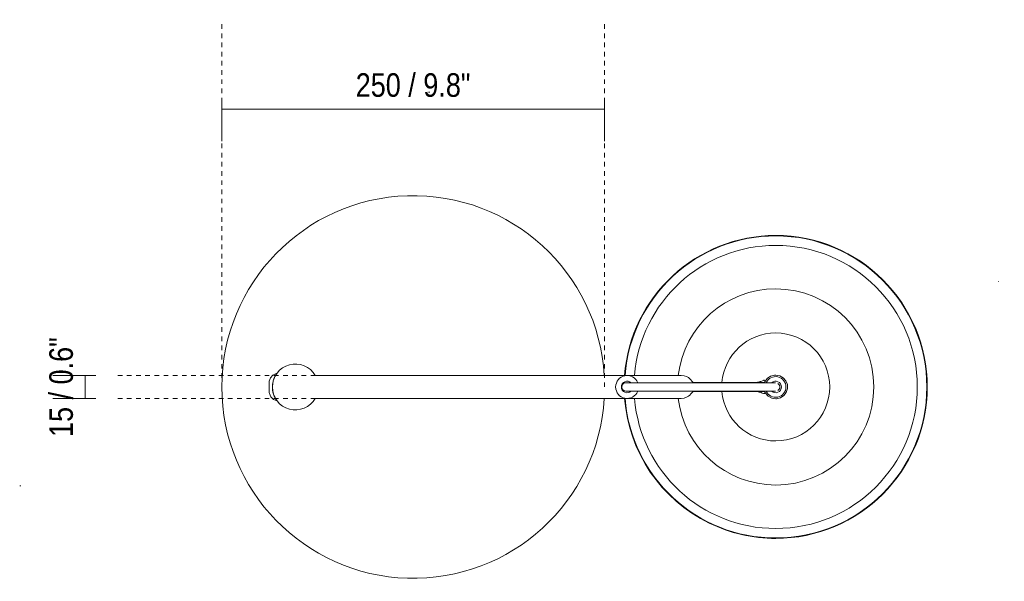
# Model space of a CAD drawing. Header units: millimetres. Extents: x -3742 to -1665, y -1353 to 6929.
# Tile 2 of 2: x -2876 to -2233, y 6562 to 6929. Entities that reach past the tile are written whole.
import ezdxf

# ---------------------------------------------------------------- set-up
doc = ezdxf.new("R2010")
doc.units = ezdxf.units.MM
doc.linetypes.add('Dash', pattern=[6, 3, -3])
doc.linetypes.add('Punto', pattern=[4.7625, 0, -4.7625])
for name, color, linetype, lineweight in [('Cotas', 7, 'Continuous', 9), ('Cotas-7', 7, 'Continuous', 9), ('Lighthing Fixture Detail Wide Black', 7, 'Continuous', 20), ('Luminarias', 7, 'Continuous', 20)]:
    doc.layers.add(name, color=color, linetype=linetype, lineweight=lineweight)
doc.layers.add('Lighthing Fixture Dim Grey Dash', color=7, linetype='Dash', lineweight=9, true_color=0xd2d2d2)
doc.layers.add('Ligthing Fixture ADD', color=7, linetype='Punto', lineweight=9, true_color=0xffffff)
doc.styles.add('Arial Narrow', font='ARIALN.TTF', dxfattribs={"height": 15.4})
doc.dimstyles.new('FARO_-_2_2mm_Arial_Narrow_mm_Inch_Right', dxfattribs={"dimscale": 304.8, "dimtxt": 15.760837, "dimasz": 0, "dimexe": 0.068898, "dimexo": 0.0625, "dimgap": 0.011483, "dimtad": 1, "dimdec": 0, "dimzin": 0, "dimdsep": 46, "dimtxsty": 'Arial Narrow', "dimblk1": 'NONE', "dimblk2": 'NONE', "dimsah": 1, "dimcen": 0.09, "dimadec": 0, "dimazin": 0, "dimtfac": 1, "dimtdec": 4, "dimtix": 1, "dimtmove": 0, "dimatfit": 3, "dimfxl": 0.022966, "dimfxlon": 1, "dimtvp": 1, "dimtolj": 1, "dimtzin": 0, "dimarcsym": 2})

# ---------------------------------------------------------------- blocks, each defined once
blk = doc.blocks.new('64276-111 - 64276-111 VENICE White table lamp-477915-Planta_PDF')
at = {"layer": 'Luminarias'}
for p, q in [((170, 7.5), (-64.01, 7.5)), ((175, 7.5), (170, 7.5)), ((-94.01, 3.75), (-94.01, 0)), ((214.35, 2.97), (214.33, 2.75)), ((229.55, 3.01), (224.3, 3.01)), ((236.35, 2.73), (236.65, 2.75)), ((-94.01, 0), (-94.01, -3.75)), ((214.43, -2.75), (214.45, -2.99)), ((224.53, -2.99), (229.56, -2.99)), ((236.65, -2.75), (236.35, -2.73)), ((-64.01, -7.5), (170, -7.5)), ((170, -7.5), (175, -7.5))]:
    blk.add_line(p, q, dxfattribs=at)
at = {"layer": 'Luminarias', "flags": 128}
for points in [[(-94.01, 3.75), (-93.24, 5.98), (-91.69, 7.77), (-89.59, 8.85), (-89.02, 8.99)], [(229.67, 3.28), (231.17, 5.45), (233.31, 7), (235.84, 7.74), (236.71, 7.78)], [(236.71, 7.78), (239.31, 7.34), (241.61, 6.04), (243.34, 4.05), (244.31, 1.6), (244.39, -1.04), (243.59, -3.55), (242, -5.65), (239.79, -7.09), (237.22, -7.71), (236.71, -7.73)], [(138.9, -2.75), (137.85, -2.54), (136.97, -1.95), (136.38, -1.07), (136.16, -0.02), (136.36, 1.02), (136.79, 1.75), (137.23, 2.18), (138.06, 2.62), (138.9, 2.75)], [(139.35, 2.75), (139.1, 2.75), (138.92, 2.75), (139, 2.75), (139.35, 2.75), (139.94, 2.75), (140.76, 2.75), (141.78, 2.75), (143, 2.75), (144.4, 2.75), (145.95, 2.75), (147.65, 2.75), (149.47, 2.75), (151.41, 2.75), (153.46, 2.75), (155.61, 2.75), (157.87, 2.75), (160.23, 2.75), (162.7, 2.75), (165.28, 2.75), (167.97, 2.75), (170.76, 2.75), (173.66, 2.75), (176.67, 2.75), (179.78, 2.75), (183.01, 2.75), (186.35, 2.75), (189.81, 2.75), (193.38, 2.75), (197.05, 2.75), (200.78, 2.75), (204.53, 2.75), (208.26, 2.75), (211.93, 2.75), (215.51, 2.75), (218.95, 2.75), (222.2, 2.75), (225.23, 2.75), (228, 2.75), (230.46, 2.75), (232.56, 2.75), (234.27, 2.75), (235.55, 2.75), (236.36, 2.75), (236.65, 2.75)], [(236.65, 2.75), (236.36, 2.75), (235.55, 2.75), (234.27, 2.75), (232.56, 2.75), (230.46, 2.75), (228, 2.75), (225.24, 2.75), (222.21, 2.75), (218.95, 2.75), (215.51, 2.75), (211.93, 2.75), (208.25, 2.75), (204.52, 2.75), (200.76, 2.75), (197.04, 2.75), (193.38, 2.75), (189.81, 2.75), (186.36, 2.75), (183.02, 2.75), (179.79, 2.75), (176.67, 2.75), (173.66, 2.75), (170.76, 2.75), (167.97, 2.75), (165.28, 2.75), (162.7, 2.75), (160.23, 2.75), (157.87, 2.75), (155.61, 2.75), (153.46, 2.75), (151.41, 2.75), (149.47, 2.75), (147.65, 2.75), (145.95, 2.75), (144.4, 2.75), (143, 2.75), (141.78, 2.75), (140.76, 2.75), (139.94, 2.75), (139.35, 2.75), (139, 2.75), (138.92, 2.75), (139.1, 2.75), (139.58, 2.75)], [(208.91, 3.01), (209.41, 3.01), (209.91, 3.01)], [(238.02, 2.38), (238.59, 1.94), (239.03, 1.37), (239.31, 0.71), (239.4, 0), (239.31, -0.71), (239.03, -1.37), (238.59, -1.94), (238.02, -2.38)], [(-89.02, -8.99), (-91.21, -8.11), (-92.92, -6.48), (-93.9, -4.33), (-94.01, -3.75)], [(236.65, -2.75), (236.36, -2.75), (235.55, -2.75), (234.27, -2.75), (232.56, -2.75), (230.46, -2.75), (228, -2.75), (225.23, -2.75), (222.2, -2.75), (218.95, -2.75), (215.51, -2.75), (211.93, -2.75), (208.26, -2.75), (204.53, -2.75), (200.78, -2.75), (197.05, -2.75), (193.38, -2.75), (189.81, -2.75), (186.35, -2.75), (183.01, -2.75), (179.78, -2.75), (176.67, -2.75), (173.66, -2.75), (170.76, -2.75), (167.97, -2.75), (165.28, -2.75), (162.7, -2.75), (160.23, -2.75), (157.87, -2.75), (155.61, -2.75), (153.46, -2.75), (151.41, -2.75), (149.47, -2.75), (147.65, -2.75), (145.95, -2.75), (144.4, -2.75), (143, -2.75), (141.78, -2.75), (140.76, -2.75), (139.94, -2.75), (139.35, -2.75), (139, -2.75), (138.92, -2.75), (139.1, -2.75), (139.35, -2.75)], [(139.58, -2.75), (139.1, -2.75), (138.92, -2.75), (139, -2.75), (139.35, -2.75), (139.94, -2.75), (140.76, -2.75), (141.78, -2.75), (143, -2.75), (144.4, -2.75), (145.95, -2.75), (147.65, -2.75), (149.47, -2.75), (151.41, -2.75), (153.46, -2.75), (155.61, -2.75), (157.87, -2.75), (160.23, -2.75), (162.7, -2.75), (165.28, -2.75), (167.97, -2.75), (170.76, -2.75), (173.66, -2.75), (176.67, -2.75), (179.79, -2.75), (183.02, -2.75), (186.36, -2.75), (189.81, -2.75), (193.38, -2.75), (197.04, -2.75), (200.76, -2.75), (204.52, -2.75), (208.25, -2.75), (211.93, -2.75), (215.51, -2.75), (218.95, -2.75), (222.21, -2.75), (225.24, -2.75), (228, -2.75), (230.46, -2.75), (232.56, -2.75), (234.27, -2.75), (235.55, -2.75), (236.36, -2.75), (236.65, -2.75)], [(209.91, -2.99), (209.41, -2.99), (208.91, -2.99)], [(236.71, -7.73), (234.11, -7.28), (231.81, -5.99), (230.08, -4), (229.67, -3.23)]]:
    blk.add_lwpolyline(points, dxfattribs=at)
at = {"layer": 'Luminarias'}
for centre, radius, start, end in [((0, 0), 125, 3.44211, 180), ((236.71, 0.03), 98.98, 90, 175.66783), ((236.71, 0.03), 98.69, 90, 175.65499), ((236.71, 0.03), 98.98, 270, 90), ((236.71, 0.03), 98.69, 270, 90), ((236.71, 0.03), 92.49, 90, 175.36304), ((236.71, 0.03), 92.49, 270, 90), ((236.71, 0.03), 64.08, 90, 173.29712), ((236.71, 0.03), 64.08, 270, 90), ((236.71, 0.03), 35.27, 90, 175.14737), ((236.71, 0.03), 35.27, 270, 90), ((-77, 0), 15, 30, 180), ((139.68, 0), 7.5, 21.70747, 180), ((236.65, 0), 6.75, 360, 155.70931), ((0, 0), 125, 180, 356.55789), ((139.68, 0), 3.75, 47.72219, 180), ((236.65, 0), 29.75, 174.17752, 174.68213), ((236.65, 0), 8.4, 158.80353, 160.7356), ((236.65, 0), 3.75, 0, 132.25261), ((-77, 0), 15, 180, 330), ((139.68, 0), 7.5, 180, 338.29253), ((139.68, 0), 3.75, 180, 312.27781), ((236.71, 0.03), 35.27, 184.90741, 270), ((236.65, 0), 29.75, 185.31787, 185.78015), ((236.65, 0), 8.4, 199.2644, 201.03439), ((236.65, 0), 6.75, 204.31483, 360), ((236.65, 0), 3.75, 227.74739, 0), ((236.71, 0.03), 98.98, 184.36444, 243.98565), ((236.71, 0.03), 98.69, 184.37732, 270), ((236.71, 0.03), 92.49, 184.67145, 270), ((236.71, 0.03), 64.08, 186.75137, 270), ((236.71, 0.03), 98.98, 244.00335, 270)]:
    blk.add_arc(centre, radius, start, end, dxfattribs=at)
for points, knots in [([(-89.12, 8.84), (-89.15, 8.8), (-89.25, 8.66), (-89.47, 8.34), (-89.7, 7.98), (-89.9, 7.66), (-90.1, 7.3), (-90.38, 6.79), (-90.66, 6.2), (-90.87, 5.72), (-91.07, 5.2), (-91.22, 4.78), (-91.31, 4.48)], [0.5555556, 0.5555556, 0.5555556, 0.5555556, 0.5833333, 0.6180556, 0.6527778, 0.6701389, 0.6875, 0.7222222, 0.7569444, 0.7743056, 0.7916667, 0.8284994, 0.8284994, 0.8284994, 0.8284994]), ([(182.81, 3.01), (185.37, 3.01), (191.34, 3.01), (197.83, 3.01), (201.57, 3.01)], [-0.6073927, -0.6073927, -0.6073927, -0.6073927, -0.3333333, 0, 0, 0, 0]), ([(201.57, 3.01), (202.85, 3.01), (205.14, 3.01), (207.42, 3.01), (208.61, 3.01), (208.87, 3.01), (208.91, 3.01)], [-1, -1, -1, -1, -0.7, -0.4, -0.2, 0, 0, 0, 0]), ([(209.91, 3.01), (210.02, 3.01), (211.11, 3.01), (214.83, 3.01), (219.48, 3.01), (222.6, 3.01), (224.3, 3.01)], [-1, -1, -1, -1, -0.7, -0.4, -0.2, 0, 0, 0, 0]), ([(228.63, 4.3), (228.72, 4.35), (228.88, 4.4), (229.14, 4.44), (229.34, 4.37), (229.5, 4.25), (229.59, 4.09), (229.66, 3.94), (229.7, 3.79), (229.72, 3.61), (229.72, 3.44), (229.69, 3.33), (229.67, 3.28)], [-1, -1, -1, -1, -0.859375, -0.78125, -0.6875, -0.59375, -0.507812, -0.4375, -0.34375, -0.25, -0.125, 0, 0, 0, 0]), ([(-92, 0), (-92, -1.03), (-91.87, -2.26), (-91.6, -3.44), (-91.54, -3.67)], [0, 0, 0, 0, 0.1111111, 0.1388889, 0.1388889, 0.1388889, 0.1388889]), ([(-91.35, -4.36), (-91.28, -4.59), (-91.14, -5.03), (-90.9, -5.65), (-90.65, -6.23), (-90.38, -6.78), (-90.12, -7.29), (-89.87, -7.72), (-89.64, -8.09), (-89.35, -8.52), (-89.18, -8.75), (-89.12, -8.84)], [0.1666667, 0.1666667, 0.1666667, 0.1666667, 0.1944444, 0.2222222, 0.25, 0.2777778, 0.3055556, 0.3333333, 0.3611111, 0.3888889, 0.4444444, 0.4444444, 0.4444444, 0.4444444]), ([(201.57, -2.99), (197.83, -2.99), (191.35, -2.99), (185.39, -2.99), (182.84, -2.99)], [-1, -1, -1, -1, -0.6666667, -0.3937032, -0.3937032, -0.3937032, -0.3937032]), ([(208.91, -2.99), (208.86, -2.99), (208.3, -2.99), (206.37, -2.99), (204, -2.99), (202.42, -2.99), (201.57, -2.99)], [-1, -1, -1, -1, -0.7, -0.4, -0.2, 0, 0, 0, 0]), ([(224.53, -2.99), (221.95, -2.99), (217.34, -2.99), (212.84, -2.99), (210.52, -2.99), (209.99, -2.99), (209.91, -2.99)], [-1, -1, -1, -1, -0.7, -0.4, -0.2, 0, 0, 0, 0]), ([(229.67, -3.23), (229.69, -3.28), (229.73, -3.41), (229.72, -3.62), (229.67, -3.83), (229.62, -3.98), (229.53, -4.14), (229.41, -4.27), (229.23, -4.36), (229.04, -4.37), (228.83, -4.33), (228.69, -4.28), (228.63, -4.24)], [-1, -1, -1, -1, -0.875, -0.6875, -0.59375, -0.515625, -0.4375, -0.34375, -0.265625, -0.1875, -0.09375, 0, 0, 0, 0])]:
    blk.add_open_spline(points, degree=3, knots=knots, dxfattribs=at)
for points in [[(183.3, 2.74), (181.18, 3.7), (181.01, 7.18), (175, 7.5)], [(-91.54, 3.67), (-91.84, 2.5), (-92, 1.28), (-92, 0)], [(224.3, 3.01), (224.65, 3.06), (225.37, 3.19), (226.46, 3.48), (227.55, 3.84), (228.27, 4.14), (228.63, 4.3)], [(229.67, 3.28), (229.64, 3.22), (229.6, 3.12), (229.56, 3.04), (229.55, 3.01)], [(175, -7.5), (181.01, -7.18), (181.18, -3.7), (183.3, -2.74)], [(228.63, -4.24), (228.17, -4.04), (227.26, -3.67), (225.89, -3.26), (224.98, -3.06), (224.53, -2.99)], [(229.56, -2.99), (229.58, -3.02), (229.61, -3.09), (229.65, -3.18), (229.67, -3.23)]]:
    blk.add_open_spline(points, degree=3, dxfattribs=at)
blk = doc.blocks.new('DIMBLOCK8-Planta_PDF')
at = {"layer": 'Cotas-7', "color": 251, "true_color": 0x5b5b5b}
for p, q in [((-2744.05, 6871.03), (-2744.05, 6878.03)), ((-2494.18, 6871.03), (-2494.18, 6878.03)), ((-2494.18, 6871.03), (-2744.05, 6871.03)), ((-2744.05, 6871.03), (-2744.05, 6850.03)), ((-2494.18, 6871.03), (-2494.18, 6850.03))]:
    blk.add_line(p, q, dxfattribs=at)
at = {"layer": 'Cotas-7', "color": 0, "insert": (-2656.64, 6894.43), "char_height": 15.4, "width": 90.0619, "attachment_point": 1, "line_spacing_factor": 0.974696, "style": 'Arial Narrow'}
blk.add_mtext('250 / 9.8"', dxfattribs=at)
blk = doc.blocks.new('_None')
blk = doc.blocks.new('DIMBLOCK9-Planta_PDF')
at = {"layer": 'Cotas-7', "color": 251, "true_color": 0x5b5b5b}
for p, q in [((-2833.35, 6696.94), (-2854.35, 6696.94)), ((-2833.35, 6696.94), (-2833.35, 6681.94)), ((-2833.35, 6696.94), (-2826.35, 6696.94)), ((-2833.35, 6681.94), (-2854.35, 6681.94)), ((-2833.35, 6681.94), (-2826.35, 6681.94))]:
    blk.add_line(p, q, dxfattribs=at)
at = {"layer": 'Cotas-7', "color": 0, "insert": (-2856.75, 6656.79), "char_height": 15.4, "width": 78.3539, "attachment_point": 1, "rotation": 90, "line_spacing_factor": 0.974696, "style": 'Arial Narrow'}
blk.add_mtext('15 / 0.6"', dxfattribs=at)

msp = doc.modelspace()

# ---------------------------------------------------------------- linework, layer by layer
at = {"layer": 'Lighthing Fixture Detail Wide Black'}
for p, q in [((-2608.21, 6881.98), (-2609.05, 6881.98)), ((-2876.1, 6624.79), (-2875.29, 6624.79))]:
    msp.add_line(p, q, dxfattribs=at)
at = {"layer": 'Lighthing Fixture Dim Grey Dash'}
for p, q in [((-2744.05, 6689.44), (-2744.05, 6929.42)), ((-2494.18, 6689.44), (-2494.18, 6929.42)), ((-2494.18, 6689.44), (-2494.18, 6929.42)), ((-2683.06, 6696.94), (-2813.51, 6696.94)), ((-2683.06, 6681.94), (-2813.51, 6681.94))]:
    msp.add_line(p, q, dxfattribs=at)
at = {"layer": 'Ligthing Fixture ADD'}
msp.add_line((-2237, 6758.41), (-2233.04, 6758.41), dxfattribs=at)

# ---------------------------------------------------------------- block references
at = {"layer": 'Luminarias'}
msp.add_blockref('64276-111 - 64276-111 VENICE White table lamp-477915-Planta_PDF', (-2619.05, 6689.44), dxfattribs=at)

# ---------------------------------------------------------------- dimensions: what is measured, and where the dimension line sits
at = {"layer": 'Cotas', "color": 251, "true_color": 0x5b5b5b}
dim = msp.add_linear_dim(base=(-2744.05, 6871.03), p1=(-2494.18, 6878.03), p2=(-2744.05, 6878.03), dimstyle='FARO_-_2_2mm_Arial_Narrow_mm_Inch_Right', override={"dimpost": '<>', "dimfxl": 249.871335}, dxfattribs=at)
dim.commit()
dim.dimension.update_dxf_attribs({"geometry": 'DIMBLOCK8-Planta_PDF', "text_midpoint": (-2619.12, 6884.5)})
dim = msp.add_linear_dim(base=(-2833.35, 6681.94), p1=(-2826.35, 6696.94), p2=(-2826.35, 6681.94), angle=90, dimstyle='FARO_-_2_2mm_Arial_Narrow_mm_Inch_Right', override={"dimpost": '<>', "dimfxl": 15}, dxfattribs=at)
dim.commit()
dim.dimension.update_dxf_attribs({"geometry": 'DIMBLOCK9-Planta_PDF', "text_midpoint": (-2846.82, 6689.44)})

doc.saveas('drawing.dxf')
